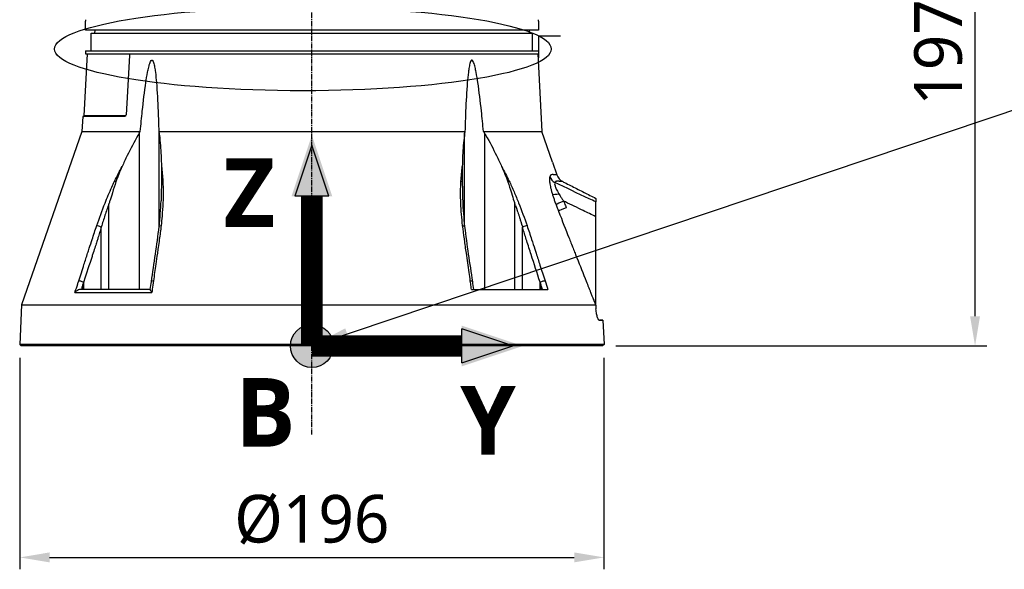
# Model space of a CAD drawing. Header units: millimetres. Extents: x 0 to 5219, y 0 to 2970.
# Tile 47 of 229: x 1949 to 2280, y 666 to 850. Entities that reach past the tile are written whole.
import ezdxf

# ---------------------------------------------------------------- set-up
doc = ezdxf.new("R2010")
doc.units = ezdxf.units.MM
doc.header["$LTSCALE"] = 0.2
doc.linetypes.add('CENTER2', pattern=[1.125, 0.75, -0.125, 0.125, -0.125])
for name, color, linetype in [('02_Center Line', 1, 'CENTER2'), ('07_Special Line2', 76, 'Continuous'), ('12_Before Rev.Num.', 5, 'Continuous'), ('13_After Rev.Num.', 6, 'Continuous')]:
    doc.layers.add(name, color=color, linetype=linetype)
doc.layers.add('14_Mark', color=7, linetype='Continuous', true_color=0xe03c31)
doc.styles.add('Rainbow-5.0 Style', font='malgunsl.ttf')
doc.dimstyles.new('Rainbow-5.0 Style', dxfattribs={"dimtxt": 4, "dimasz": 2.5, "dimexe": 1, "dimexo": 1, "dimgap": 1, "dimtad": 1, "dimdsep": 46, "dimtxsty": 'Rainbow-5.0 Style', "dimcen": 0, "dimclrd": 251, "dimclre": 251, "dimclrt": 7, "dimazin": 3, "dimtp": 0.1, "dimtm": 0.1, "dimtfac": 0.61, "dimtmove": 0, "dimatfit": 3, "dimfxl": 1, "dimlwd": -1, "dimlwe": -1, "dimarcsym": 1})

# ---------------------------------------------------------------- blocks, each defined once
blk = doc.blocks.new('*D125')
at = {"color": 251, "linetype": 'ByBlock', "transparency": 16777216}
for p, q in [((1949.46, 736.9), (1949.46, 665.95)), ((2145.46, 736.9), (2145.46, 665.95)), ((1959.46, 669.95), (2135.46, 669.95))]:
    blk.add_line(p, q, dxfattribs=at)
at = {"color": 251, "transparency": 16777216}
for points in [[(1959.46, 671.62), (1959.46, 668.29), (1949.46, 669.95)], [(2135.46, 671.62), (2135.46, 668.29), (2145.46, 669.95)]]:
    blk.add_solid(points, dxfattribs=at)
at = {"layer": 'Defpoints', "color": 0, "transparency": 16777216}
for p in [(1949.46, 740.9), (2145.46, 740.9), (2145.46, 669.95)]:
    blk.add_point(p, dxfattribs=at)
at = {"color": 7, "transparency": 16777216, "insert": (2047.46, 682.57), "char_height": 16, "attachment_point": 5, "style": 'Rainbow-5.0 Style'}
blk.add_mtext('%%c196', dxfattribs=at)
blk = doc.blocks.new('*D134')
at = {"color": 251, "linetype": 'ByBlock', "transparency": 16777216}
for p, q in [((2130.07, 937.9), (2273.94, 937.9)), ((2269.94, 750.9), (2269.94, 927.9)), ((2149.46, 740.9), (2273.94, 740.9))]:
    blk.add_line(p, q, dxfattribs=at)
at = {"color": 251, "transparency": 16777216}
for points in [[(2268.28, 927.9), (2271.61, 927.9), (2269.94, 937.9)], [(2268.28, 750.9), (2271.61, 750.9), (2269.94, 740.9)]]:
    blk.add_solid(points, dxfattribs=at)
at = {"layer": 'Defpoints', "color": 0, "transparency": 16777216}
for p in [(2126.07, 937.9), (2269.94, 937.9), (2145.46, 740.9)]:
    blk.add_point(p, dxfattribs=at)
at = {"color": 7, "transparency": 16777216, "insert": (2257.63, 839.4), "char_height": 16, "attachment_point": 5, "rotation": 90, "style": 'Rainbow-5.0 Style'}
blk.add_mtext('197', dxfattribs=at)
blk = doc.blocks.new('Blk$A22R2-4W24X')
for p, q in [((-76, 106), (-76, 109)), ((76, 106), (-76, 106)), ((-72.87, 106), (-72.89, 105)), ((72.87, 106), (72.89, 105)), ((76, 109), (76, 106)), ((-74, 105), (74, 105)), ((-74, 99), (-74, 105)), ((74, 99), (74, 105)), ((-75.38, 98), (-76.47, 77.19)), ((-76, 99), (76, 99)), ((-76, 99), (-76, 98)), ((-76, 98), (76, 98)), ((75.79, 98), (77.15, 72.03)), ((76, 99), (76, 98)), ((-76.89, 77), (-77.15, 72.03)), ((-62.9, 77), (-76.89, 77)), ((-62.56, 77.19), (-76.47, 77.19)), ((-77.15, 72.03), (-97.38, 13.79)), ((-77.15, 72.03), (-57.57, 72.03)), ((-57.95, 71.39), (-57.95, 19)), ((-51.36, 72.03), (51.36, 72.03)), ((-51.26, 40.02), (-51.26, 71.39)), ((51.26, 40.02), (51.26, 71.39)), ((57.57, 72.03), (77.15, 72.03)), ((57.95, 71.39), (57.95, 19)), ((80.73, 61.74), (77.15, 72.03)), ((80.73, 61.74), (82.22, 57.42)), ((-68.07, 19), (-68.07, 47.76)), ((68.07, 47.76), (68.1, 47.7)), ((68.07, 19), (68.07, 47.76)), ((95.28, 13.76), (95.29, 48.34)), ((-50.12, 45.46), (-50.12, 45.46)), ((-70.65, 19), (-70.65, 39.92)), ((70.65, 19), (70.65, 39.92)), ((-51.26, 35.22), (-51.26, 35.22)), ((51.26, 35.21), (51.26, 35.22)), ((88.34, 31.01), (88.34, 31.01)), ((90.28, 26.1), (90.28, 26.1)), ((-76.56, 19), (-76.56, 21.4)), ((76.56, 19), (76.56, 21.4)), ((-79.48, 17.99), (-53.7, 17.99)), ((-54.21, 19), (-77.45, 19)), ((53.55, 19), (79.15, 19)), ((-97.38, 13.79), (-98.02, 0.5)), ((-97.38, 13.79), (95.2, 13.79)), ((95.28, 13.75), (95.28, 12.43)), ((96.39, 8.67), (96.57, 8.66)), ((97.63, 8.62), (97.43, 8.63)), ((97.63, 8.62), (98.02, 0.5)), ((-98.02, 0.5), (-97.55, 0)), ((98.02, 0.5), (-98.02, 0.5)), ((97.55, 0), (-97.55, 0)), ((-42.71, 0), (-42.71, 0)), ((-42.6, 0), (-42.6, 0)), ((43.67, 0), (43.67, 0)), ((57.69, 0), (57.69, 0)), ((98.02, 0.5), (97.55, 0)), ((-45.61, 0), (-45.61, 0)), ((26.98, 0), (26.98, 0))]:
    blk.add_line(p, q)
for centre, radius, start, end in [((-76.67, 77.2), 0.2, 270.0011, 357.0001), ((86, 58.73), 4, 199.1531, 242.944)]:
    blk.add_arc(centre, radius, start, end)
for centre, major_axis, ratio, start_param, end_param in [((-62.73, 77.2), (0, 0.2), 0.818123, 4.618617, 4.660003), ((83.47, 58.05), (3.83, -1.16), 0.925248, 3.818786, 4.47978), ((-65.04, 54.86), (-1.35, 0.65), 0.052115, 0.606922, 1.057336), ((-49.16, 54.86), (1.5, 0.1), 0.436719, 2.149999, 2.599873), ((49.16, 54.86), (-1.5, 0.09), 0.431477, 3.680016, 4.130429), ((65.27, 54.96), (1.1, 0.54), 0.051708, 5.11953, 5.637425), ((84.3, 52.24), (-3.83, -1.16), 0.183199, 0.288362, 1.124417), ((13.17, 31.41), (34.91, -89.99), 0.592261, 1.515827, 1.522233), ((85.53, 48.67), (-3.73, -1.4), 0.081475, 4.967599, 6.002006), ((86.37, 46.4), (-3.7, -1.34), 0.092176, 4.968203, 6.008214), ((-71.03, 39.88), (-1.42, 0.49), 0.108063, 4.48468, 5.706473), ((-49.77, 39.88), (-1.49, 0.17), 0.323016, 5.32621, 6.283185), ((49.77, 39.88), (1.49, 0.17), 0.323016, 0, 0.956975), ((71.03, 39.88), (-1.42, -0.49), 0.108063, 3.718305, 4.940203), ((-77.06, 21.37), (-1.43, 0.46), 0.133958, 4.39845, 5.717837), ((-52.35, 21.37), (-1.49, 0.21), 0.304914, 5.321029, 6.283185), ((52.35, 21.37), (1.49, 0.21), 0.304914, 0, 0.962156), ((77.06, 21.37), (-1.43, -0.46), 0.133958, 3.706941, 5.02644)]:
    blk.add_ellipse(centre, major_axis=major_axis, ratio=ratio, start_param=start_param, end_param=end_param)
for points, knots in [([(-76, 109.5), (-76, 109.5), (-76, 109.49), (-76, 109.47), (-76, 109.45), (-76, 109.43), (-76, 109.39), (-76, 109.36), (-76, 109.31), (-76, 109.26), (-76, 109.22), (-76, 109.16), (-76, 109.11), (-76, 109.07), (-76, 109.04), (-76, 109)], [0.5001155, 0.5001155, 0.5001155, 0.5001155, 0.6074687, 0.6074687, 0.6074687, 0.7149373, 0.7149373, 0.7149373, 0.8224074, 0.8224074, 0.8224074, 0.9298784, 0.9298784, 0.9298784, 1, 1, 1, 1]), ([(76, 109), (76, 109.06), (76, 109.11), (76, 109.17), (76, 109.22), (76, 109.27), (76, 109.31), (76, 109.36), (76, 109.39), (76, 109.42), (76, 109.45), (76, 109.48), (76, 109.49), (76, 109.5), (76, 109.5), (76, 109.5), (76, 109.5), (76, 109.5), (76, 109.5)], [0, 0, 0, 0, 0.1074687, 0.1074687, 0.1074687, 0.2149373, 0.2149373, 0.2149373, 0.3224073, 0.3224073, 0.3224073, 0.4298784, 0.4298784, 0.4298784, 0.5, 0.5, 0.5, 0.5001155, 0.5001155, 0.5001155, 0.5001155]), ([(-61.13, 98), (-61.21, 96.67), (-61.28, 95.34), (-61.36, 94.01), (-61.51, 91.35), (-61.67, 88.68), (-61.82, 86), (-61.97, 83.33), (-62.13, 80.65), (-62.28, 77.97)], [0.167015, 0.167015, 0.167015, 0.167015, 0.3333333, 0.3333333, 0.3333333, 0.6666667, 0.6666667, 0.6666667, 1, 1, 1, 1]), ([(-57.57, 72.03), (-57.35, 74.33), (-57.12, 76.6), (-56.53, 82.12), (-56.15, 85.32), (-55.53, 89.51), (-55.34, 90.69), (-55, 92.43), (-54.88, 93), (-54.61, 94.11), (-54.47, 94.64), (-54.18, 95.36), (-54.06, 95.62), (-53.88, 95.81), (-53.84, 95.85), (-53.75, 95.9), (-53.71, 95.91), (-53.63, 95.91), (-53.59, 95.9), (-53.51, 95.85), (-53.47, 95.81), (-53.3, 95.62), (-53.2, 95.36), (-52.96, 94.64), (-52.85, 94.11), (-52.65, 93), (-52.57, 92.43), (-52.35, 90.69), (-52.24, 89.51), (-51.89, 85.32), (-51.73, 82.12), (-51.5, 76.6), (-51.43, 74.33), (-51.36, 72.03)], [5.982106, 5.982106, 5.982106, 5.982106, 6.634304, 6.634304, 7.582061, 7.582061, 7.910092, 7.910092, 8.074107, 8.074107, 8.238122, 8.238122, 8.315339, 8.315339, 8.332718, 8.332718, 8.350096, 8.350096, 8.367475, 8.367475, 8.384853, 8.384853, 8.46207, 8.46207, 8.626085, 8.626085, 8.790101, 8.790101, 9.118131, 9.118131, 10.065889, 10.065889, 10.718087, 10.718087, 10.718087, 10.718087]), ([(57.57, 72.03), (57.35, 74.33), (57.12, 76.6), (56.53, 82.12), (56.15, 85.32), (55.53, 89.51), (55.34, 90.69), (55, 92.43), (54.88, 93), (54.61, 94.11), (54.47, 94.64), (54.18, 95.36), (54.06, 95.62), (53.88, 95.81), (53.84, 95.85), (53.75, 95.9), (53.71, 95.91), (53.63, 95.91), (53.59, 95.9), (53.51, 95.85), (53.47, 95.81), (53.3, 95.62), (53.2, 95.36), (52.96, 94.64), (52.85, 94.11), (52.65, 93), (52.57, 92.43), (52.35, 90.69), (52.24, 89.51), (51.89, 85.32), (51.73, 82.12), (51.5, 76.6), (51.43, 74.33), (51.36, 72.03)], [-10.718087, -10.718087, -10.718087, -10.718087, -10.065889, -10.065889, -9.118131, -9.118131, -8.790101, -8.790101, -8.626085, -8.626085, -8.46207, -8.46207, -8.384853, -8.384853, -8.367475, -8.367475, -8.350096, -8.350096, -8.332718, -8.332718, -8.315339, -8.315339, -8.238122, -8.238122, -8.074107, -8.074107, -7.910092, -7.910092, -7.582061, -7.582061, -6.634304, -6.634304, -5.982106, -5.982106, -5.982106, -5.982106]), ([(-62.28, 77.97), (-62.29, 77.86), (-62.31, 77.73), (-62.38, 77.49), (-62.43, 77.38), (-62.54, 77.2), (-62.61, 77.13), (-62.75, 77.02), (-62.83, 77), (-62.9, 77)], [-0.2992343, -0.2992343, -0.2992343, -0.2992343, -0.2640654, -0.2640654, -0.2263454, -0.2263454, -0.1886522, -0.1886522, -0.1510866, -0.1510866, -0.1510866, -0.1510866]), ([(-57.95, 71.39), (-58.1, 71.14), (-58.25, 70.89), (-59.64, 68.47), (-60.82, 66.21), (-62.54, 62.68), (-63.11, 61.46), (-63.67, 60.23)], [-6.98839, -6.98839, -6.98839, -6.98839, -6.901908, -6.901908, -6.146186, -6.146186, -5.758936, -5.758936, -5.758936, -5.758936]), ([(-51.26, 71.39), (-51.23, 71.14), (-51.19, 70.89), (-50.88, 68.47), (-50.69, 66.21), (-50.53, 62.68), (-50.49, 61.46), (-50.47, 60.23)], [10.331972, 10.331972, 10.331972, 10.331972, 10.418454, 10.418454, 11.174175, 11.174175, 11.561438, 11.561438, 11.561438, 11.561438]), ([(51.26, 71.39), (51.23, 71.14), (51.19, 70.89), (50.88, 68.47), (50.69, 66.21), (50.53, 62.68), (50.49, 61.47), (50.47, 60.24)], [-6.98839, -6.98839, -6.98839, -6.98839, -6.901908, -6.901908, -6.146186, -6.146186, -5.759883, -5.759883, -5.759883, -5.759883]), ([(57.95, 71.39), (58.1, 71.14), (58.25, 70.89), (59.64, 68.47), (60.82, 66.21), (62.54, 62.68), (63.11, 61.46), (63.67, 60.24)], [10.331972, 10.331972, 10.331972, 10.331972, 10.418454, 10.418454, 11.174175, 11.174175, 11.561016, 11.561016, 11.561016, 11.561016]), ([(-66.17, 55.35), (-65.77, 56.17), (-65.37, 57), (-64.95, 57.81), (-64.54, 58.62), (-64.11, 59.43), (-63.67, 60.23)], [0, 0, 0, 0, 0.499875, 0.499875, 0.499875, 1, 1, 1, 1]), ([(-63.67, 60.23), (-64.05, 59.4), (-64.42, 58.55), (-65.1, 56.86), (-65.44, 55.97), (-65.73, 55.11)], [0.0000001, 0.0000001, 0.0000001, 0.0000001, 0.2749921, 0.2749921, 0.5476443, 0.5476443, 0.5476443, 0.5476443]), ([(-50.47, 60.23), (-50.36, 59.43), (-50.28, 58.63), (-50.2, 57.81), (-50.13, 57), (-50.06, 56.18), (-50.01, 55.36)], [0, 0, 0, 0, 0.5005634, 0.5005634, 0.5005634, 1, 1, 1, 1]), ([(-50.47, 60.23), (-50.45, 59.4), (-50.45, 58.55), (-50.45, 56.86), (-50.45, 55.97), (-50.46, 55.12)], [-0.5445996, -0.5445996, -0.5445996, -0.5445996, -0.2712223, -0.2712223, -0.0000015, -0.0000015, -0.0000015, -0.0000015]), ([(50.01, 55.35), (50.06, 56.18), (50.13, 57), (50.2, 57.81), (50.28, 58.63), (50.36, 59.44), (50.47, 60.24)], [0, 0, 0, 0, 0.499876, 0.499876, 0.499876, 1, 1, 1, 1]), ([(50.47, 60.24), (50.45, 59.41), (50.45, 58.55), (50.45, 56.86), (50.45, 55.97), (50.46, 55.11)], [0.0000001, 0.0000001, 0.0000001, 0.0000001, 0.2754495, 0.2754495, 0.548569, 0.548569, 0.548569, 0.548569]), ([(63.67, 60.24), (64.05, 59.4), (64.42, 58.55), (65.1, 56.86), (65.43, 55.98), (65.73, 55.12)], [-0.542815, -0.542815, -0.542815, -0.542815, -0.2712747, -0.2712747, -0.0000024, -0.0000024, -0.0000024, -0.0000024]), ([(79.81, 56.74), (79.8, 56.71), (79.79, 56.68), (79.79, 56.65), (79.76, 56.55), (79.75, 56.43), (79.73, 56.3), (79.72, 56.16), (79.72, 56.02), (79.72, 55.87), (79.72, 55.71), (79.73, 55.54), (79.74, 55.35), (79.74, 55.3), (79.75, 55.24), (79.76, 55.18), (79.77, 55.07), (79.78, 54.96), (79.79, 54.84), (79.8, 54.81), (79.8, 54.77), (79.81, 54.74), (79.84, 54.51), (79.88, 54.26), (79.93, 53.99), (79.98, 53.72), (80.04, 53.43), (80.11, 53.11), (80.18, 52.79), (80.27, 52.44), (80.37, 52.07), (80.46, 51.71), (80.57, 51.34), (80.69, 50.93)], [0, 0, 0, 0, 0.033073, 0.033073, 0.033073, 0.156472, 0.156472, 0.156472, 0.278858, 0.278858, 0.278858, 0.399242, 0.399242, 0.399242, 0.434783, 0.434783, 0.434783, 0.5, 0.5, 0.5, 0.518952, 0.518952, 0.518952, 0.640378, 0.640378, 0.640378, 0.763037, 0.763037, 0.763037, 0.88506, 0.88506, 0.88506, 1, 1, 1, 1]), ([(82.22, 57.42), (82.22, 57.42), (82.2, 57.42), (82.15, 57.42), (82.12, 57.42), (82.09, 57.42), (82.05, 57.43), (82.03, 57.43), (82.01, 57.43), (81.98, 57.43), (81.97, 57.43), (81.96, 57.43), (81.95, 57.43), (81.94, 57.43), (81.92, 57.43), (81.91, 57.43), (81.88, 57.43), (81.84, 57.43), (81.8, 57.44), (81.78, 57.44), (81.76, 57.44), (81.73, 57.44), (81.71, 57.44), (81.68, 57.44), (81.66, 57.44), (81.57, 57.44), (81.48, 57.44), (81.4, 57.45), (81.38, 57.45), (81.36, 57.45), (81.34, 57.45), (81.33, 57.45), (81.32, 57.45), (81.31, 57.45), (81.3, 57.45), (81.3, 57.45), (81.28, 57.46), (81.24, 57.46), (81.21, 57.46), (81.19, 57.47), (81.18, 57.47), (81.17, 57.47), (81.16, 57.47), (81.16, 57.47), (81.16, 57.47), (81.16, 57.47), (81.15, 57.47), (81.15, 57.47), (81.15, 57.47), (81.15, 57.47), (81.15, 57.47), (81.15, 57.47), (81.15, 57.47), (81.15, 57.47), (81.15, 57.47), (81.1, 57.48), (81.04, 57.49), (80.98, 57.49), (80.96, 57.5), (80.93, 57.5), (80.9, 57.5), (80.88, 57.51), (80.87, 57.51), (80.85, 57.51), (80.84, 57.51), (80.83, 57.51), (80.81, 57.51), (80.76, 57.51), (80.72, 57.51), (80.68, 57.51), (80.66, 57.51), (80.64, 57.51), (80.62, 57.51), (80.61, 57.51), (80.6, 57.51), (80.57, 57.51), (80.49, 57.5), (80.39, 57.48), (80.29, 57.44), (80.25, 57.42), (80.2, 57.38), (80.15, 57.34), (80.13, 57.32), (80.1, 57.3), (80.08, 57.28), (80.06, 57.25), (80.03, 57.22), (80.01, 57.2), (79.99, 57.16), (79.94, 57.08), (79.9, 56.99), (79.86, 56.91), (79.83, 56.82), (79.81, 56.74)], [0, 0, 0, 0, 0.125, 0.125, 0.125, 0.1875, 0.1875, 0.1875, 0.21875, 0.21875, 0.21875, 0.234375, 0.234375, 0.234375, 0.25, 0.25, 0.25, 0.3125, 0.3125, 0.3125, 0.34375, 0.34375, 0.34375, 0.375, 0.375, 0.375, 0.5, 0.5, 0.5, 0.53125, 0.53125, 0.53125, 0.546875, 0.546875, 0.546875, 0.5625, 0.5625, 0.5625, 0.59375, 0.59375, 0.59375, 0.609375, 0.609375, 0.609375, 0.6171875, 0.6171875, 0.6171875, 0.6196289, 0.6196289, 0.6196289, 0.6220703, 0.6220703, 0.6220703, 0.625, 0.625, 0.625, 0.6875, 0.6875, 0.6875, 0.71875, 0.71875, 0.71875, 0.734375, 0.734375, 0.734375, 0.75, 0.75, 0.75, 0.78125, 0.78125, 0.78125, 0.796875, 0.796875, 0.796875, 0.8125, 0.8125, 0.8125, 0.875, 0.875, 0.875, 0.90625, 0.90625, 0.90625, 0.921875, 0.921875, 0.921875, 0.9375, 0.9375, 0.9375, 0.96875, 0.96875, 0.96875, 0.9999999, 0.9999999, 0.9999999, 0.9999999]), ([(-72.19, 40.38), (-71.31, 42.91), (-70.39, 45.44), (-69.39, 47.94), (-68.68, 49.73), (-67.93, 51.52), (-67.14, 53.28), (-66.82, 53.98), (-66.5, 54.67), (-66.17, 55.35)], [0, 0, 0, 0, 0.499826, 0.499826, 0.499826, 0.858832, 0.858832, 0.858832, 1, 1, 1, 1]), ([(-65.73, 55.11), (-66.16, 53.9), (-66.54, 52.69), (-67.26, 50.36), (-67.53, 49.44), (-67.81, 48.54), (-67.87, 48.35), (-67.98, 48.03), (-68.03, 47.89), (-68.07, 47.76)], [0.0000003, 0.0000003, 0.0000003, 0.0000003, 0.385971, 0.385971, 0.7217999, 0.7217999, 0.8108706, 0.8108706, 0.8732307, 0.8732307, 0.8732307, 0.8732307]), ([(-50.46, 55.12), (-50.48, 53.93), (-50.5, 52.67), (-50.55, 50.32), (-50.58, 49.38), (-50.6, 48.68), (-50.6, 48.67), (-50.6, 48.67)], [-0.5643199, -0.5643199, -0.5643199, -0.5643199, -0.3213467, -0.3213467, -0.0964507, -0.0964507, -0.0954746, -0.0954746, -0.0954746, -0.0954746]), ([(-50.01, 55.36), (-49.98, 54.78), (-49.95, 54.19), (-49.93, 53.6), (-49.91, 52.99), (-49.9, 52.37), (-49.9, 51.75), (-49.89, 50.5), (-49.92, 49.25), (-49.98, 47.99), (-50.04, 46.52), (-50.13, 45.05), (-50.26, 43.57), (-50.35, 42.51), (-50.46, 41.44), (-50.58, 40.38)], [0, 0, 0, 0, 0.1198746, 0.1198746, 0.1198746, 0.2457225, 0.2457225, 0.2457225, 0.4973048, 0.4973048, 0.4973048, 0.7896386, 0.7896386, 0.7896386, 1, 1, 1, 1]), ([(50.58, 40.38), (50.29, 42.91), (50.09, 45.43), (49.98, 47.94), (49.87, 50.44), (49.86, 52.92), (50.01, 55.35)], [0, 0, 0, 0, 0.499739, 0.499739, 0.499739, 1, 1, 1, 1]), ([(50.46, 55.11), (50.48, 53.9), (50.5, 52.69), (50.55, 50.36), (50.58, 49.43), (50.6, 48.72), (50.6, 48.71), (50.6, 48.7)], [0.0000003, 0.0000003, 0.0000003, 0.0000003, 0.3859946, 0.3859946, 0.7222348, 0.7222348, 0.7268017, 0.7268017, 0.7268017, 0.7268017]), ([(65.73, 55.12), (66.14, 53.95), (66.55, 52.66), (67.27, 50.34), (67.53, 49.45), (67.82, 48.53), (67.88, 48.34), (67.98, 48.02), (68.03, 47.89), (68.07, 47.76)], [-0.5896878, -0.5896878, -0.5896878, -0.5896878, -0.3346623, -0.3346623, -0.1007953, -0.1007953, -0.0408483, -0.0408483, 0, 0, 0, 0]), ([(66.17, 55.36), (66.45, 54.78), (66.72, 54.19), (66.99, 53.6), (67.27, 52.99), (67.55, 52.37), (67.82, 51.75), (68.36, 50.5), (68.87, 49.25), (69.37, 47.99), (70.38, 45.47), (71.31, 42.93), (72.19, 40.38)], [0, 0, 0, 0, 0.1198668, 0.1198668, 0.1198668, 0.2457072, 0.2457072, 0.2457072, 0.4972778, 0.4972778, 0.4972778, 1, 1, 1, 1]), ([(81.54, 54.87), (81.47, 54.77), (81.44, 54.63), (81.45, 54.44), (81.45, 54.25), (81.49, 54.05), (81.58, 53.74), (81.67, 53.44), (81.79, 53.12), (82, 52.67), (82.21, 52.22), (82.49, 51.69), (82.84, 51.11)], [0, 0, 0, 0, 0.25, 0.25, 0.25, 0.5, 0.5, 0.5, 0.75, 0.75, 0.75, 1, 1, 1, 1]), ([(84.18, 55.17), (84.18, 55.17), (84.18, 55.17), (84.18, 55.17), (84.18, 55.17), (84.17, 55.17), (84.15, 55.17), (84.14, 55.17), (84.12, 55.17), (84.1, 55.17), (84.1, 55.17), (84.1, 55.17), (84.1, 55.17), (84.08, 55.17), (84.06, 55.18), (84.03, 55.18), (84.02, 55.18), (84.01, 55.18), (84, 55.18), (83.98, 55.18), (83.97, 55.18), (83.95, 55.18), (83.94, 55.18), (83.94, 55.18), (83.93, 55.18), (83.92, 55.18), (83.91, 55.18), (83.89, 55.18), (83.88, 55.19), (83.86, 55.19), (83.85, 55.19), (83.82, 55.19), (83.79, 55.19), (83.75, 55.19), (83.72, 55.19), (83.69, 55.2), (83.65, 55.2), (83.63, 55.2), (83.61, 55.2), (83.59, 55.2), (83.58, 55.2), (83.56, 55.2), (83.55, 55.2), (83.52, 55.2), (83.48, 55.2), (83.45, 55.21), (83.41, 55.21), (83.38, 55.21), (83.35, 55.21), (83.34, 55.21), (83.32, 55.21), (83.31, 55.21), (83.29, 55.21), (83.27, 55.21), (83.25, 55.22), (83.22, 55.22), (83.2, 55.22), (83.17, 55.22), (83.17, 55.22), (83.16, 55.22), (83.15, 55.22), (83.14, 55.23), (83.12, 55.23), (83.11, 55.23), (83.09, 55.23), (83.07, 55.23), (83.05, 55.24), (83.05, 55.24), (83.05, 55.24), (83.05, 55.24), (83.01, 55.24), (82.97, 55.25), (82.93, 55.25), (82.92, 55.26), (82.9, 55.26), (82.88, 55.26), (82.85, 55.26), (82.82, 55.27), (82.79, 55.27), (82.79, 55.27), (82.79, 55.27), (82.78, 55.27), (82.75, 55.28), (82.72, 55.28), (82.68, 55.29), (82.66, 55.29), (82.65, 55.29), (82.63, 55.29), (82.56, 55.3), (82.49, 55.3), (82.43, 55.3), (82.43, 55.3), (82.43, 55.3), (82.42, 55.3), (82.39, 55.3), (82.34, 55.3), (82.29, 55.3), (82.26, 55.3), (82.23, 55.3), (82.2, 55.29), (82.17, 55.29), (82.15, 55.29), (82.11, 55.28), (82.06, 55.27), (82.03, 55.26), (82, 55.25), (81.98, 55.25), (81.97, 55.25), (81.96, 55.24), (81.96, 55.24), (81.95, 55.24), (81.95, 55.24), (81.95, 55.24), (81.94, 55.24), (81.94, 55.23), (81.88, 55.21), (81.83, 55.19), (81.78, 55.15), (81.76, 55.14), (81.74, 55.12), (81.72, 55.11), (81.65, 55.04), (81.59, 54.97), (81.54, 54.89), (81.54, 54.88), (81.54, 54.88), (81.54, 54.87)], [0.0000168, 0.0000168, 0.0000168, 0.0000168, 0.0203023, 0.0203023, 0.0203023, 0.0754814, 0.0754814, 0.0754814, 0.125, 0.125, 0.125, 0.1255, 0.1255, 0.1255, 0.170881, 0.170881, 0.170881, 0.1875, 0.1875, 0.1875, 0.2121861, 0.2121861, 0.2121861, 0.21875, 0.21875, 0.21875, 0.234375, 0.234375, 0.234375, 0.25, 0.25, 0.25, 0.2982721, 0.2982721, 0.2982721, 0.3445301, 0.3445301, 0.3445301, 0.375, 0.375, 0.375, 0.3939691, 0.3939691, 0.3939691, 0.4409288, 0.4409288, 0.4409288, 0.4846804, 0.4846804, 0.4846804, 0.5, 0.5, 0.5, 0.5276863, 0.5276863, 0.5276863, 0.5625, 0.5625, 0.5625, 0.5728198, 0.5728198, 0.5728198, 0.59375, 0.59375, 0.59375, 0.6233696, 0.6233696, 0.6233696, 0.625, 0.625, 0.625, 0.6683553, 0.6683553, 0.6683553, 0.6875, 0.6875, 0.6875, 0.7155288, 0.7155288, 0.7155288, 0.71875, 0.71875, 0.71875, 0.75, 0.75, 0.75, 0.7616806, 0.7616806, 0.7616806, 0.8097504, 0.8097504, 0.8097504, 0.8125, 0.8125, 0.8125, 0.84375, 0.84375, 0.84375, 0.859375, 0.859375, 0.859375, 0.875, 0.875, 0.875, 0.890625, 0.890625, 0.890625, 0.8984375, 0.8984375, 0.8984375, 0.9023437, 0.9023437, 0.9023437, 0.90625, 0.90625, 0.90625, 0.9375, 0.9375, 0.9375, 0.9500091, 0.9500091, 0.9500091, 0.9971279, 0.9971279, 0.9971279, 0.9999997, 0.9999997, 0.9999997, 0.9999997]), ([(95.29, 48.34), (94.52, 48.7), (93.76, 49.06), (92.99, 49.42), (89.17, 51.22), (85.35, 53.03), (81.54, 54.87)], [0, 0, 0, 0, 0.1670722, 0.1670722, 0.1670722, 0.9999999, 0.9999999, 0.9999999, 0.9999999]), ([(84.18, 55.17), (84.56, 54.98), (85.6, 54.45), (87.31, 53.58), (89.3, 52.56), (91.3, 51.55), (93.29, 50.53), (94.62, 49.86), (95.29, 49.52)], [0, 0, 0, 0, 0.101568, 0.28125, 0.460931, 0.640613, 0.820295, 1, 1, 1, 1]), ([(80.69, 50.93), (80.8, 50.58), (80.91, 50.22), (81.04, 49.85), (81.16, 49.47), (81.3, 49.09), (81.44, 48.68), (81.59, 48.28), (81.75, 47.85), (81.92, 47.41)], [0.0000089, 0.0000089, 0.0000089, 0.0000089, 0.3333333, 0.3333333, 0.3333333, 0.6666667, 0.6666667, 0.6666667, 1, 1, 1, 1]), ([(82.84, 51.11), (82.98, 50.88), (83.14, 50.61), (83.31, 50.35), (83.4, 50.22), (83.49, 50.08), (83.57, 49.95), (83.66, 49.81), (83.75, 49.67), (83.85, 49.52), (84.04, 49.25), (84.25, 48.94), (84.48, 48.61)], [0, 0, 0, 0, 0.328885, 0.328885, 0.328885, 0.5, 0.5, 0.5, 0.673833, 0.673833, 0.673833, 1, 1, 1, 1]), ([(-68.07, 47.76), (-68.54, 46.46), (-68.98, 45.16), (-69.84, 42.55), (-70.25, 41.24), (-70.65, 39.92)], [0, 0, 0, 0, 0.4162532, 0.4162532, 0.8334528, 0.8334528, 0.8334528, 0.8334528]), ([(68.3, 47.12), (68.38, 46.91), (68.46, 46.66), (68.61, 46.22), (68.69, 46), (68.75, 45.82), (68.8, 45.67), (68.83, 45.6), (68.85, 45.53), (68.87, 45.47), (68.89, 45.41), (68.89, 45.4), (68.92, 45.33), (69.03, 45.01), (69.13, 44.71), (69.23, 44.41), (69.28, 44.26), (69.33, 44.11), (69.38, 43.96), (69.43, 43.82), (69.48, 43.64), (69.52, 43.53), (69.59, 43.31), (69.68, 43.05), (69.77, 42.75), (69.87, 42.45), (69.96, 42.15), (70.1, 41.73), (70.16, 41.52), (70.22, 41.34), (70.27, 41.19), (70.29, 41.11), (70.31, 41.04), (70.33, 40.98), (70.35, 40.92), (70.35, 40.91), (70.38, 40.83), (70.48, 40.5), (70.56, 40.22), (70.65, 39.92)], [0.0000001, 0.0000001, 0.0000001, 0.0000001, 0.125, 0.125, 0.125, 0.1875, 0.1875, 0.1875, 0.21875, 0.21875, 0.21875, 0.25, 0.25, 0.25, 0.375, 0.375, 0.375, 0.4375, 0.4375, 0.4375, 0.5, 0.5, 0.5, 0.625, 0.625, 0.625, 0.75, 0.75, 0.75, 0.8125, 0.8125, 0.8125, 0.84375, 0.84375, 0.84375, 0.875, 0.875, 0.875, 1, 1, 1, 1]), ([(81.92, 47.41), (82.01, 47.17), (82.11, 46.93), (82.2, 46.68), (82.3, 46.44), (82.39, 46.19), (82.49, 45.95), (82.58, 45.7), (82.68, 45.45), (82.78, 45.2)], [0, 0, 0, 0, 0.3333333, 0.3333333, 0.3333333, 0.6666667, 0.6666667, 0.6666667, 1, 1, 1, 1]), ([(95.29, 43.37), (93.84, 44.07), (92.43, 44.76), (91.04, 45.43), (89, 46.42), (87.01, 47.38), (85.08, 48.32), (84.88, 48.42), (84.68, 48.52), (84.48, 48.61)], [0, 0, 0, 0, 0.3806895, 0.3806895, 0.3806895, 0.9413102, 0.9413102, 0.9413102, 1, 1, 1, 1]), ([(95.29, 49.52), (95.29, 49.52), (95.29, 49.51), (95.29, 49.49), (95.29, 49.48), (95.29, 49.45), (95.29, 49.42), (95.29, 49.38), (95.29, 49.34), (95.29, 49.29), (95.29, 49.29), (95.29, 49.29), (95.29, 49.29), (95.29, 49.23), (95.29, 49.17), (95.29, 49.11), (95.29, 49.08), (95.29, 49.06), (95.29, 49.02), (95.29, 48.99), (95.29, 48.95), (95.29, 48.89), (95.29, 48.8), (95.29, 48.66), (95.29, 48.34)], [0, 0, 0, 0, 0.167585, 0.167585, 0.167585, 0.335224, 0.335224, 0.335224, 0.5, 0.5, 0.5, 0.502873, 0.502873, 0.502873, 0.670529, 0.670529, 0.670529, 0.75, 0.75, 0.75, 0.838181, 0.838181, 0.838181, 1, 1, 1, 1]), ([(82.78, 45.2), (84.03, 41.98), (85.16, 39.07), (86.19, 36.46), (86.7, 35.16), (87.18, 33.94), (87.63, 32.79), (87.86, 32.21), (88.08, 31.66), (88.29, 31.12), (88.4, 30.85), (88.5, 30.59), (88.6, 30.33), (88.66, 30.2), (88.71, 30.08), (88.76, 29.95), (88.81, 29.82), (88.84, 29.74), (88.91, 29.57), (89.95, 26.94), (90.97, 24.37), (92.03, 21.71), (92.29, 21.05), (92.56, 20.38), (92.82, 19.72), (92.96, 19.39), (93.09, 19.06), (93.22, 18.73), (93.29, 18.56), (93.35, 18.4), (93.42, 18.23), (93.45, 18.15), (93.49, 18.07), (93.52, 17.98), (93.55, 17.9), (93.57, 17.84), (93.62, 17.73), (93.79, 17.3), (93.95, 16.91), (94.08, 16.58), (94.15, 16.41), (94.21, 16.26), (94.26, 16.12), (94.29, 16.05), (94.32, 15.98), (94.34, 15.92), (94.36, 15.89), (94.37, 15.86), (94.38, 15.83), (94.39, 15.8), (94.39, 15.79), (94.42, 15.74), (94.51, 15.52), (94.58, 15.32), (94.65, 15.16), (94.68, 15.07), (94.71, 15), (94.74, 14.93), (94.75, 14.89), (94.77, 14.86), (94.78, 14.83), (94.79, 14.8), (94.79, 14.8), (94.82, 14.74), (94.86, 14.63), (94.9, 14.54), (94.93, 14.45), (94.95, 14.41), (94.96, 14.37), (94.98, 14.34), (94.99, 14.3), (94.99, 14.3), (95.02, 14.24), (95.06, 14.13), (95.07, 14.1), (95.12, 14), (95.15, 13.91), (95.18, 13.84), (95.28, 13.75)], [0.0000016, 0.0000016, 0.0000016, 0.0000016, 0.25, 0.25, 0.25, 0.375, 0.375, 0.375, 0.4375, 0.4375, 0.4375, 0.46875, 0.46875, 0.46875, 0.484375, 0.484375, 0.484375, 0.5, 0.5, 0.5, 0.75, 0.75, 0.75, 0.8125, 0.8125, 0.8125, 0.84375, 0.84375, 0.84375, 0.859375, 0.859375, 0.859375, 0.8671875, 0.8671875, 0.8671875, 0.875, 0.875, 0.875, 0.90625, 0.90625, 0.90625, 0.921875, 0.921875, 0.921875, 0.9296875, 0.9296875, 0.9296875, 0.9335938, 0.9335938, 0.9335938, 0.9375, 0.9375, 0.9375, 0.953125, 0.953125, 0.953125, 0.9609375, 0.9609375, 0.9609375, 0.9648438, 0.9648438, 0.9648438, 0.96875, 0.96875, 0.96875, 0.9765625, 0.9765625, 0.9765625, 0.9804688, 0.9804688, 0.9804688, 0.984375, 0.984375, 0.984375, 0.9921875, 0.9921875, 0.9921875, 0.99842, 0.99842, 0.99842, 0.99842]), ([(-78.23, 21.86), (-77.64, 23.68), (-77.04, 25.51), (-76.45, 27.34), (-76.04, 28.6), (-75.63, 29.86), (-75.23, 31.12), (-75.04, 31.68), (-74.86, 32.25), (-74.68, 32.81), (-74.36, 33.79), (-74.04, 34.77), (-73.72, 35.75), (-73.22, 37.29), (-72.72, 38.84), (-72.19, 40.38)], [0, 0, 0, 0, 0.295731, 0.295731, 0.295731, 0.499995, 0.499995, 0.499995, 0.591463, 0.591463, 0.591463, 0.749983, 0.749983, 0.749983, 1, 1, 1, 1]), ([(-70.65, 39.92), (-70.84, 39.31), (-71.02, 38.7), (-71.38, 37.48), (-71.57, 36.87), (-71.89, 35.83), (-72.01, 35.46), (-72.31, 34.5), (-72.49, 33.96), (-72.9, 32.69), (-73.14, 31.97), (-73.44, 31.03), (-73.55, 30.7), (-73.62, 30.47), (-73.69, 30.28), (-74.66, 27.27), (-75.57, 24.46), (-76.5, 21.57), (-76.53, 21.49), (-76.56, 21.4)], [0, 0, 0, 0, 0.192031, 0.192031, 0.384909, 0.384909, 0.522423, 0.522423, 0.70214, 0.70214, 0.941762, 0.941762, 1.012905, 1.012905, 1.368312, 1.368312, 6.545985, 6.545985, 6.697091, 6.697091, 6.697091, 6.697091]), ([(-50.58, 40.38), (-50.76, 38.84), (-50.97, 37.29), (-51.19, 35.75), (-51.32, 34.84), (-51.45, 33.92), (-51.57, 33.01), (-51.66, 32.38), (-51.75, 31.75), (-51.84, 31.12), (-52.02, 29.89), (-52.19, 28.66), (-52.36, 27.43), (-52.63, 25.57), (-52.89, 23.72), (-53.15, 21.86)], [0, 0, 0, 0, 0.250016, 0.250016, 0.250016, 0.398143, 0.398143, 0.398143, 0.500005, 0.500005, 0.500005, 0.699072, 0.699072, 0.699072, 1, 1, 1, 1]), ([(53.15, 21.86), (53.02, 22.8), (52.88, 23.74), (52.75, 24.69), (52.45, 26.83), (52.15, 28.98), (51.84, 31.12), (51.62, 32.66), (51.4, 34.21), (51.19, 35.75), (51.17, 35.83), (51.16, 35.92), (51.15, 36), (50.95, 37.46), (50.75, 38.92), (50.58, 40.38)], [0, 0, 0, 0, 0.152677, 0.152677, 0.152677, 0.499986, 0.499986, 0.499986, 0.749983, 0.749983, 0.749983, 0.763385, 0.763385, 0.763385, 1, 1, 1, 1]), ([(76.56, 21.4), (75.56, 24.49), (74.56, 27.58), (73.57, 30.66), (73.07, 32.21), (72.56, 33.76), (72.07, 35.31), (71.66, 36.58), (71.28, 37.86), (70.89, 39.13), (70.81, 39.4), (70.73, 39.66), (70.65, 39.92)], [0, 0, 0, 0, 0.5, 0.5, 0.5, 0.750745, 0.750745, 0.750745, 0.957271, 0.957271, 0.957271, 1, 1, 1, 1]), ([(72.19, 40.38), (72.72, 38.84), (73.22, 37.29), (73.72, 35.75), (74.08, 34.65), (74.44, 33.54), (74.8, 32.44), (74.94, 32), (75.08, 31.56), (75.23, 31.12), (75.66, 29.8), (76.08, 28.47), (76.51, 27.15), (77.09, 25.38), (77.66, 23.62), (78.23, 21.86)], [0, 0, 0, 0, 0.250019, 0.250019, 0.250019, 0.428779, 0.428779, 0.428779, 0.500005, 0.500005, 0.500005, 0.71439, 0.71439, 0.71439, 1, 1, 1, 1]), ([(-79.48, 17.99), (-79.17, 18.94), (-78.87, 19.88), (-78.56, 20.82), (-78.45, 21.17), (-78.34, 21.51), (-78.23, 21.86)], [0, 0, 0, 0, 0.731791, 0.731791, 0.731791, 1, 1, 1, 1]), ([(-77.02, 19), (-76.97, 19.37), (-76.91, 19.79), (-76.81, 20.38), (-76.77, 20.61), (-76.67, 21.03), (-76.63, 21.17), (-76.59, 21.31)], [0.000001, 0.000001, 0.000001, 0.000001, 0.1122745, 0.1122745, 0.17648, 0.17648, 0.2367155, 0.2367155, 0.2367155, 0.2367155]), ([(-76.56, 21.4), (-76.56, 21.39), (-76.57, 21.37), (-76.58, 21.34), (-76.58, 21.32), (-76.59, 21.31)], [0, 0, 0, 0, 0.00568081, 0.00568081, 0.01137127, 0.01137127, 0.01137127, 0.01137127]), ([(-53.15, 21.86), (-53.28, 20.91), (-53.42, 19.97), (-53.55, 19.03), (-53.6, 18.68), (-53.65, 18.34), (-53.7, 17.99)], [0, 0, 0, 0, 0.731794, 0.731794, 0.731794, 1, 1, 1, 1]), ([(53.55, 19), (53.47, 19.61), (53.38, 20.21), (53.3, 20.82), (53.25, 21.17), (53.2, 21.51), (53.15, 21.86)], [0, 0, 0, 0, 0.637195, 0.637195, 0.637195, 1, 1, 1, 1]), ([(76.56, 21.4), (76.61, 21.25), (76.66, 21.1), (76.76, 20.65), (76.8, 20.42), (76.91, 19.83), (76.97, 19.38), (77.02, 19)], [0, 0, 0, 0, 0.0488335, 0.0488335, 0.0915095, 0.0915095, 0.1713664, 0.1713664, 0.1713664, 0.1713664]), ([(-77.45, 19), (-77.63, 19), (-77.82, 18.97), (-78.21, 18.86), (-78.41, 18.77), (-78.77, 18.58), (-78.93, 18.48), (-79.22, 18.25), (-79.36, 18.12), (-79.48, 18), (-79.48, 17.99), (-79.48, 17.99)], [0.000001, 0.000001, 0.000001, 0.000001, 0.0570155, 0.0570155, 0.1206061, 0.1206061, 0.1807381, 0.1807381, 0.239696, 0.239696, 0.2404159, 0.2404159, 0.2404159, 0.2404159]), ([(-53.7, 17.99), (-53.7, 17.99), (-53.7, 18), (-53.8, 18.12), (-53.88, 18.25), (-54.03, 18.48), (-54.09, 18.58), (-54.18, 18.77), (-54.21, 18.86), (-54.22, 18.93), (-54.22, 18.93), (-54.21, 18.94)], [-0.0007263, -0.0007263, -0.0007263, -0.0007263, 0, 0, 0.0594766, 0.0594766, 0.1201375, 0.1201375, 0.1842876, 0.1842876, 0.1946755, 0.1946755, 0.1946755, 0.1946755]), ([(96.39, 8.67), (96.38, 8.67), (96.38, 8.67), (96.27, 8.69), (96.15, 8.82), (95.91, 9.32), (95.78, 9.69), (95.57, 10.51), (95.47, 11.02), (95.35, 11.86), (95.31, 12.14), (95.28, 12.43)], [0.6897537, 0.6897537, 0.6897537, 0.6897537, 0.7040014, 0.7040014, 0.8899889, 0.8899889, 1.0759765, 1.0759765, 1.2524435, 1.2524435, 1.3381663, 1.3381663, 1.3381663, 1.3381663]), ([(97.63, 8.62), (97.63, 8.62), (97.54, 8.62), (97.28, 8.65), (97.17, 8.66), (96.88, 8.65), (96.73, 8.63), (96.57, 8.66)], [-1.174947, -1.174947, -1.174947, -1.174947, -0.604639, -0.604639, -0.322164, -0.322164, -0.000006, -0.000006, -0.000006, -0.000006]), ([(97.14, 8.68), (97.23, 8.68), (97.31, 8.66), (97.4, 8.64), (97.42, 8.64), (97.45, 8.63)], [-0.9843036, -0.9843036, -0.9843036, -0.9843036, -0.7195607, -0.7195607, -0.6060647, -0.6060647, -0.6060647, -0.6060647])]:
    blk.add_open_spline(points, degree=3, knots=knots)
for points in [[(-62.56, 77.19), (-62.56, 77.19), (-62.56, 77.19), (-62.56, 77.19)], [(-57.95, 71.39), (-57.83, 71.61), (-57.7, 71.82), (-57.57, 72.03)], [(-51.36, 72.03), (-51.33, 71.82), (-51.29, 71.61), (-51.26, 71.39)], [(51.36, 72.03), (51.33, 71.82), (51.29, 71.61), (51.26, 71.39)], [(57.95, 71.39), (57.83, 71.61), (57.7, 71.82), (57.57, 72.03)], [(63.67, 60.24), (64.54, 58.64), (65.37, 57.01), (66.17, 55.36)], [(-51.26, 40.06), (-50.93, 42.95), (-50.7, 45.83), (-50.6, 48.67)], [(50.6, 48.7), (50.7, 45.85), (50.92, 42.95), (51.26, 40.06)], [(84.48, 48.61), (84.57, 48.37), (84.76, 47.88), (85.04, 47.14), (85.22, 46.64), (85.31, 46.39)], [(-53.84, 21.58), (-52.96, 27.74), (-51.96, 33.92), (-51.26, 40.06)], [(51.26, 40.06), (51.96, 33.92), (52.96, 27.74), (53.84, 21.58)], [(-76.59, 21.31), (-76.84, 20.54), (-77.09, 19.77), (-77.33, 19)], [(-54.21, 18.94), (-54.09, 19.82), (-53.96, 20.7), (-53.84, 21.58)], [(53.84, 21.58), (53.96, 20.72), (54.08, 19.86), (54.21, 19)], [(77.33, 19), (77.07, 19.8), (76.82, 20.6), (76.56, 21.4)], [(78.23, 21.86), (78.54, 20.91), (78.85, 19.95), (79.15, 19)], [(96.28, 8.72), (96.56, 8.71), (96.85, 8.7), (97.14, 8.68)], [(96.33, 8.68), (96.61, 8.67), (96.88, 8.66), (97.15, 8.65)], [(97.42, 8.63), (97.49, 8.63), (97.56, 8.63), (97.63, 8.63)], [(97.63, 8.63), (97.63, 8.63), (97.63, 8.62), (97.63, 8.62)]]:
    blk.add_open_spline(points, degree=3)
at = {"layer": '02_Center Line', "ltscale": 11.288275}
blk.add_line((0, -29.71), (0, 322.2), dxfattribs=at)
blk = doc.blocks.new('A$C8cf810bf')
for q in [(9.58, 191.66), (16.95, 184.29)]:
    blk.add_line((9.58, 184.29), q)
blk.add_ellipse((14, 105.26), major_axis=(0, 83.3), ratio=0.168129)
blk = doc.blocks.new('A$Cc30e0e7f')
at = {"layer": '07_Special Line2'}
blk.add_hatch(color=256, dxfattribs=at).paths.add_polyline_path([(49.16, 0), (34.9, 4.75), (34.9, -4.75)])
at = {"layer": '12_Before Rev.Num.'}
blk.add_hatch(color=256, dxfattribs=at).paths.add_polyline_path([(0, 49.16), (-4.75, 34.9), (4.75, 34.9)])
at = {"layer": '14_Mark'}
h = blk.add_hatch(color=256, dxfattribs=at)
h.dxf.hatch_style = 1
h.paths.add_polyline_path([(5, 0, 1), (-5, 0, 1)])
at = {"layer": '07_Special Line2'}
for p, q in [((34.9, -3.96), (34.9, 3.96)), ((46.78, 0), (34.9, 3.96)), ((34.9, -3.96), (46.78, 0))]:
    blk.add_line(p, q, dxfattribs=at)
at = {"layer": '07_Special Line2', "const_width": 5}
blk.add_lwpolyline([(34.9, 0), (0, 0)], dxfattribs=at)
at = {"layer": '12_Before Rev.Num.'}
for p, q in [((0, 46.78), (-3.96, 34.9)), ((3.96, 34.9), (0, 46.78)), ((3.96, 34.9), (-3.96, 34.9))]:
    blk.add_line(p, q, dxfattribs=at)
at = {"layer": '12_Before Rev.Num.', "const_width": 5}
blk.add_lwpolyline([(0, 34.9), (0, 0)], dxfattribs=at)
at = {"layer": '14_Mark'}
blk.add_circle((0, 0), 5, dxfattribs=at)
at = {"layer": '07_Special Line2', "insert": (34.53, -17.31), "char_height": 16, "attachment_point": 4, "style": 'Rainbow-5.0 Style'}
blk.add_mtext('{\\fMalgun Gothic Semilight|b1|i0|c129|p50;Y}', dxfattribs=at)
at = {"layer": '12_Before Rev.Num.', "insert": (-20.59, 35.73), "char_height": 16, "attachment_point": 4, "style": 'Rainbow-5.0 Style'}
blk.add_mtext('{\\fMalgun Gothic Semilight|b1|i0|c129|p50;Z}', dxfattribs=at)
at = {"layer": '14_Mark', "insert": (-17.84, -15.46), "char_height": 16, "attachment_point": 4, "style": 'Rainbow-5.0 Style'}
blk.add_mtext('{\\fMalgun Gothic Semilight|b1|i0|c129|p50;B}', dxfattribs=at)

msp = doc.modelspace()

# ---------------------------------------------------------------- block references
msp.add_blockref('Blk$A22R2-4W24X', (2047.458, 740.896))
at = {"xscale": 1.44, "yscale": 1.44, "zscale": 1.44}
msp.add_blockref('A$Cc30e0e7f', (2047.459, 740.896), dxfattribs=at)
at = {"layer": '13_After Rev.Num.', "rotation": 270}
msp.add_blockref('A$C8cf810bf', (1939.203, 854.558), dxfattribs=at)

# ---------------------------------------------------------------- dimensions: what is measured, and where the dimension line sits
dim = msp.add_linear_dim(base=(2269.944, 937.896), p1=(2145.458, 740.896), p2=(2126.073, 937.896), angle=90, dimstyle='Rainbow-5.0 Style', override={"dimscale": 4, "dimtol": 0, "dimlim": 0, "dimtp": 0.1, "dimtm": 0.1, "dimtfac": 0.61, "dimtdec": 2, "dimtolj": 0, "dimtzin": 8})
dim.commit()
dim.dimension.update_dxf_attribs({"geometry": '*D134', "text_midpoint": (2257.628, 839.396)})
dim = msp.add_linear_dim(base=(2145.458, 669.954), p1=(1949.458, 740.896), p2=(2145.458, 740.896), dimstyle='Rainbow-5.0 Style', override={"dimscale": 4, "dimpost": '%%c<>', "dimtol": 0, "dimlim": 0, "dimtp": 0.1, "dimtm": 0.1, "dimtfac": 0.61, "dimtdec": 2, "dimtolj": 0, "dimtzin": 8})
dim.commit()
dim.dimension.update_dxf_attribs({"geometry": '*D125', "text_midpoint": (2047.458, 682.574)})

# ---------------------------------------------------------------- leaders
at = {"annotation_type": 0, "has_hookline": 1, "hookline_direction": 0, "text_width": 50.304}
msp.add_leader([(2047.458, 740.896), (2320.64, 832.836), (2333.14, 832.836)], dimstyle='Rainbow-5.0 Style', override={"dimscale": 5, "dimgap": 1, "dimtad": 1}, dxfattribs=at)

doc.saveas('drawing.dxf')
